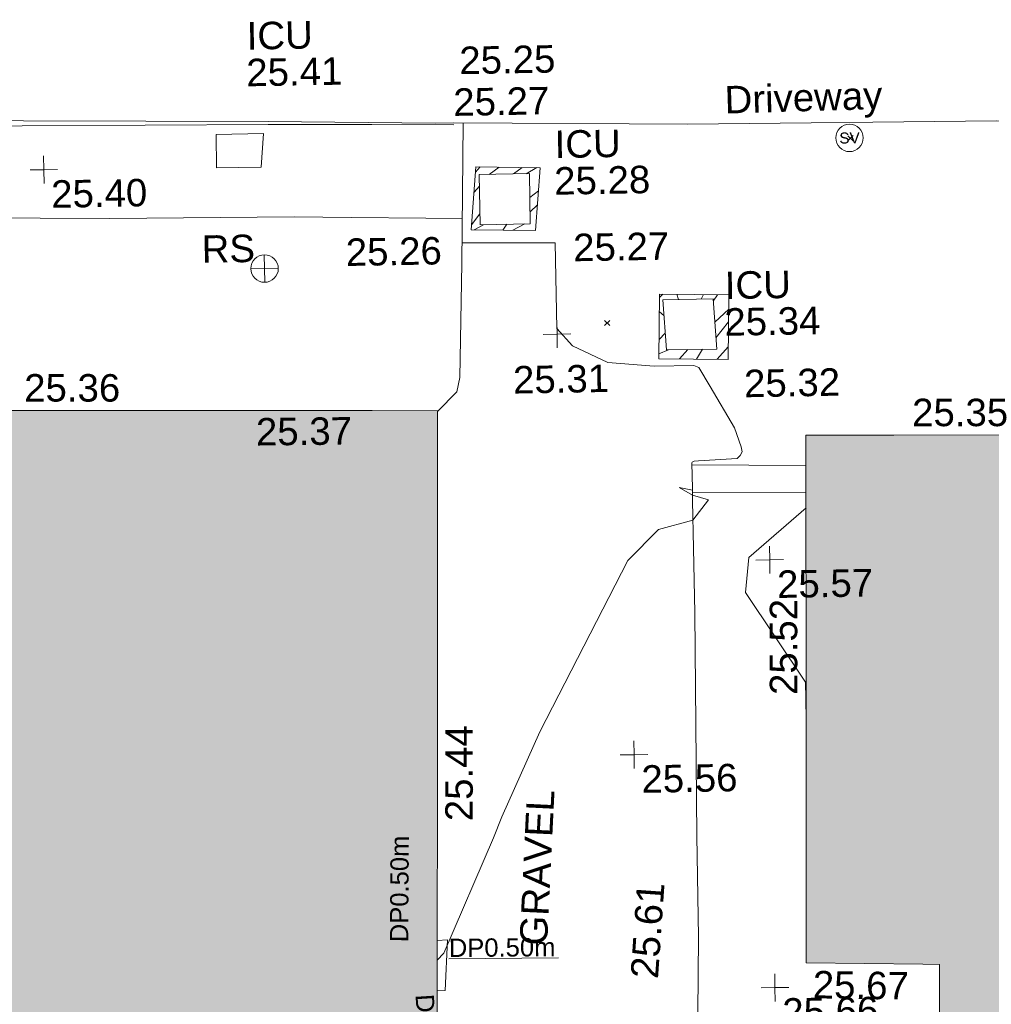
# Model space of a CAD drawing. Header units: millimetres. Extents: x -290717 to 520720, y -88450 to 287762.
# Tile 163 of 197: x -163253 to -149992, y 158575 to 172015. Entities that reach past the tile are written whole.
import ezdxf

# ---------------------------------------------------------------- set-up
doc = ezdxf.new("R2010")
doc.units = ezdxf.units.MM
for name, pattern in [('IMPORT-HIDDEN2 _3_', [4762.5, 3175, -1587.5]), ('IMPORT-UG_ELEC_STREET LIGHTING_QLB2 _2_', [2700, 1500, -300.0000000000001, 0, -250, 150, -300.0000000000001, 0, -200]), ('IMPORT-UG_WATER_QLB2 _2_', [2500, 1500, -300.0000000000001, 0, -50, 150, -300.0000000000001, 0, -200])]:
    doc.linetypes.add(name, pattern=pattern)
for name, color, linetype, lineweight in [('00_TOPO_DRIVE_WAY', 7, 'Continuous', 9), ('00_TOPO_SURFACE', 7, 'Continuous', 9), ('00_TOPO_SURVEY_TEXT', 7, 'Continuous', 9), ('A_RHA_Detail', 7, 'Continuous', 9), ('GEN-TEXT', 7, 'Continuous', 9)]:
    doc.layers.add(name, color=color, linetype=linetype, lineweight=lineweight)
for name, color, linetype, lineweight, true_color in [('00_TOPO_FOOTPATH', 7, 'Continuous', 9, 0xa50000), ('00_TOPO_FURN_SIGN', 7, 'Continuous', 9, 0x666666), ('00_TOPO_KERB_BOTTOM', 1, 'Continuous', 9, 0xff0000), ('00_TOPO_KERB_TOP', 7, 'Continuous', 9, 0xa500a5), ('00_TOPO_LEVEL_SPOT', 7, 'Continuous', 9, 0x666666), ('00_TOPO_SERV_IC', 5, 'Continuous', 9, 0x0000ff), ('00_TOPO_SERV_STOP_VALVE', 7, 'Continuous', 9, 0x666666), ('00_TOPO_STEPS', 7, 'Continuous', 9, 0x666666), ('00_UAV_BUILDING_OUTLINE', 5, 'Continuous', 9, 0x0000ff), ('01_DTM_CONTOUR_MNR', 7, 'Continuous', 9, 0xa5a552), ('12333-PUM-2D-U-0001-C01 - Rev2_REVIT IMPORT_dwg', 7, 'Continuous', 9, 0x767676), ('A_RHA_Line', 7, 'Continuous', 9, 0x00a600), ('PUM-CHAMBER EXTENTS', 6, 'IMPORT-HIDDEN2 _3_', 9, 0xff00ff), ('PUM-WATER-MH', 5, 'Continuous', 9, 0x0000ff), ('PUM-WATER-QLB2', 5, 'IMPORT-UG_WATER_QLB2 _2_', 9, 0x0000ff)]:
    doc.layers.add(name, color=color, linetype=linetype, lineweight=lineweight, true_color=true_color)
doc.styles.add('Arial_1', font='arial.ttf', dxfattribs={"height": 250})
doc.styles.add('Swis721 Lt BT', font='swissl.ttf', dxfattribs={"height": 399.9999999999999})
doc.styles.add('Swis721 Lt BT_2', font='swissl.ttf', dxfattribs={"height": 375})
pattern_1 = [(45, (-533641079.65, -725615854.3560001), (-265.1650429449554, 265.1650429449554), []), (45, (-533640902.873, -725615854.3560001), (-265.1650429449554, 265.1650429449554), [])]

# ---------------------------------------------------------------- blocks, each defined once
blk = doc.blocks.new('12333-PUM-2D-U-0001-C01 - Rev2_REVIT IMPORT_dwg_MSL_Sluice_Valve_SYM-2077186-Site Location Plan Existing')
at = {"layer": '00_TOPO_SERV_STOP_VALVE', "color": 254, "true_color": 0xcccccc}
blk.add_circle((0, 0), 500.0000000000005, dxfattribs=at)
at = {"layer": '00_TOPO_SERV_STOP_VALVE', "insert": (0, 198.9876086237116), "char_height": 399.9999999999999, "width": 785.1100955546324, "attachment_point": 2, "line_spacing_factor": 1.005061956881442, "style": 'Swis721 Lt BT'}
blk.add_mtext('SV', dxfattribs=at)
blk = doc.blocks.new('12333-PUM-2D-U-0001-C01 - Rev2_REVIT IMPORT_dwg_MSL_RoadSign_SYM-2077193-Site Location Plan Existing')
at = {"layer": '00_TOPO_FURN_SIGN', "color": 254, "true_color": 0xcccccc}
for p, q in [((-0.2287617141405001, -500.0000000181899), (-0.2287617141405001, 499.9999999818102)), ((-500.2287617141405, 0), (499.7712382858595, 0))]:
    blk.add_line(p, q, dxfattribs=at)
blk.add_circle((-0.2287617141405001, 0), 500.0000000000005, dxfattribs=at)
blk = doc.blocks.new('12333-PUM-2D-U-0001-C01 - Rev2_REVIT IMPORT_dwg_MM-2077200-Site Location Plan Existing')
at = {"layer": '00_TOPO_LEVEL_SPOT', "color": 254, "true_color": 0xcccccc, "flags": 128}
for points in [[(500.0000000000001, 0), (0, 0), (0, 500.0000000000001)], [(0, -500.0000000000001), (0, 0), (-500.0000000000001, 0)]]:
    blk.add_lwpolyline(points, dxfattribs=at)
blk = doc.blocks.new('12333-PUM-2D-U-0001-C01 - Rev2_REVIT IMPORT_dwg_MGS62954_T2_Galway_ITM_3d_Rev1-2077680-Site Location Plan Existing')
at = {"layer": '00_TOPO_DRIVE_WAY', "color": 254, "true_color": 0xcccccc, "flags": 128}
for points in [[(533747344.24162, 725724814.9490771), (533747609.6850337, 725725076.6999832), (533747654.5705009, 725725274.080088), (533747707.3378615, 725726828.2739664), (533747760.1353601, 725728745.8669437)], [(533747634.9638193, 725728748.7596011), (533750821.4659277, 725728675.1209817), (533755039.3341944, 725728649.0769134), (533760195.1452595, 725728528.2893878), (533766107.9389402, 725728420.0941715), (533772325.3917744, 725728327.5430996), (533775213.6032514, 725728177.2023904)]]:
    blk.add_lwpolyline(points, dxfattribs=at)
at = {"layer": '00_TOPO_FOOTPATH', "color": 254, "true_color": 0xcccccc, "flags": 128}
blk.add_lwpolyline([(533716509.2170857, 725726760.0904541), (533716520.0000001, 725726840.0000001), (533718410.0000001, 725727010), (533719548.8541701, 725727691.8659503), (533719760.9249094, 725727793.9087627), (533721255.2925904, 725727909.4001667), (533723661.0331931, 725727898.2680072), (533726387.9122619, 725727908.9516324), (533730090.0530677, 725727828.5264971), (533733093.9109142, 725727775.9759908), (533735987.417595, 725727715.5118432), (533738169.1319916, 725727629.4399927), (533742916.3907012, 725727526.6794776), (533745433.8252317, 725727502.7841978), (533746214.0887906, 725727481.2898372), (533747227.8362016, 725727453.363565), (533747724.1774735, 725727439.884792)], dxfattribs=at)
at = {"layer": '00_TOPO_KERB_BOTTOM', "color": 254, "true_color": 0xcccccc, "flags": 128}
blk.add_lwpolyline([(533718902.0406851, 725729306.6827767), (533719739.712406, 725729309.4440213), (533722067.1559501, 725729265.8544377), (533725314.999899, 725729198.2312101), (533730337.4750065, 725729095.1731806), (533735224.5689136, 725729011.6519537), (533738371.241127, 725728947.3415241), (533740373.1331082, 725728906.4276556), (533741760.146176, 725728878.410994), (533745101.1675755, 725728810.9247764), (533747376.8537813, 725728751.7965444), (533747634.9638193, 725728748.7596011)], dxfattribs=at)
at = {"layer": '00_TOPO_KERB_TOP', "color": 254, "true_color": 0xcccccc, "flags": 128}
blk.add_lwpolyline([(533718904.6055484, 725729229.2577907), (533719739.2613209, 725729232.0486037), (533722065.6258769, 725729188.479228), (533725313.4005707, 725729120.8574426), (533727011.8036676, 725729086.0072794), (533728450.0917016, 725729056.4945139), (533730336.0199593, 725729017.7964523), (533735223.1170288, 725728934.2751714), (533738396.8812265, 725728869.4110466), (533740371.5609828, 725728829.0533308), (533741742.3409033, 725728812.5585402), (533745100.693315, 725728772.1470056), (533746516.3833102, 725728744.2552675), (533747631.7722932, 725728720.7200453)], dxfattribs=at)
at = {"layer": '00_TOPO_SERV_IC', "color": 254, "true_color": 0xcccccc}
for p, q in [((533744385.9000002, 725728647.6), (533745033.6, 725728647.6)), ((533744385.9000002, 725728647.6), (533744385.9000001, 725728190.4000002)), ((533745033.6, 725728647.6), (533744995.5000001, 725728190.4)), ((533744385.9000001, 725728190.4000002), (533744995.5000001, 725728190.4)), ((533747967.3000001, 725728038.0000001), (533748653.1000001, 725728038.0000001)), ((533747967.3000001, 725728038.0000001), (533747967.3000001, 725727352.2000002)), ((533748653.1000001, 725728038.0000001), (533748653.1000001, 725727352.2000002)), ((533747967.3000001, 725727352.2000002), (533748653.1000001, 725727352.2000002)), ((533750443.8000001, 725726285.4000002), (533751129.6000001, 725726285.4000002)), ((533750443.8000001, 725726285.4000002), (533750481.9, 725725599.6)), ((533751129.6000001, 725726285.4000002), (533751167.7, 725725599.6)), ((533750481.9, 725725599.6), (533751167.7, 725725599.6))]:
    blk.add_line(p, q, dxfattribs=at)
at = {"layer": '00_TOPO_STEPS', "color": 254, "true_color": 0xcccccc}
for p, q in [((533752357.8886565, 725723989.3383322), (533750802.4602993, 725724026.6247026)), ((533750802.1732611, 725723644.7908419), (533752351.5986, 725723620.7849017))]:
    blk.add_line(p, q, dxfattribs=at)
at = {"layer": '00_TOPO_SURFACE', "color": 254, "true_color": 0xcccccc, "flags": 128}
for points in [[(533747715.0984069, 725727110.1351786), (533748990.0000001, 725727090.0000001), (533748990.0000001, 725725920.0000001), (533749200.0000001, 725725680.0000001), (533749680.0000002, 725725440.0000002), (533750310.0000002, 725725380), (533750850, 725725380), (533750920.0000001, 725725350), (533751070.0000001, 725725090.0000001), (533751390.0000001, 725724520.0000001), (533751480, 725724260), (533751490, 725724190.0000001), (533751463.111809, 725724142.3065677), (533751420.0000001, 725724100.0000001), (533750890.0000001, 725724080.0000001), (533750830.84341, 725724074.4389861), (533750804.1173021, 725724063.8904018), (533750802.4782158, 725724050.4585509)], [(533750802.4782158, 725724050.4585509), (533750802.2170864, 725723703.0898924), (533750802.0906397, 725723534.8836317), (533750803.7752504, 725722887.8231307), (533750806.076113, 725722004.0596718), (533750782.0677864, 725718961.3827457), (533750779.3780541, 725717580.5127354), (533750670.0000001, 725713390.0000001)]]:
    blk.add_lwpolyline(points, dxfattribs=at)
at = {"layer": '01_DTM_CONTOUR_MNR', "color": 254, "true_color": 0xcccccc, "flags": 128}
for points in [[(533747207.2672281, 725717327.300269), (533747300.571324, 725717421.0285763), (533748002.9858109, 725718984.1964405), (533748121.4165816, 725719267.9150287), (533748663.1201505, 725720418.405041), (533749903.0254509, 725722734.4664217), (533750328.5932427, 725723151.5898769), (533750800.0000001, 725723270), (533751021.4285715, 725723542.8571429), (533750800.0000001, 725723612.5), (533750622.7777779, 725723720.0000001), (533750802.1993557, 725723679.503594)], [(533752347.9893637, 725723409.308825), (533751557.7939633, 725722746.3658501), (533751500.0856867, 725722272.4022449), (533752300.0000001, 725721030), (533752301.2552302, 725720806.5062761), (533752298.5506071, 725720512.54257)]]:
    blk.add_lwpolyline(points, dxfattribs=at)
at = {"xscale": 0.375, "yscale": 0.375, "zscale": 0.375}
for name, p in [('12333-PUM-2D-U-0001-C01 - Rev2_REVIT IMPORT_dwg_MSL_Sluice_Valve_SYM-2077186-Site Location Plan Existing', (533753030.0000001, 725728450.0000002)), ('12333-PUM-2D-U-0001-C01 - Rev2_REVIT IMPORT_dwg_MM-2077200-Site Location Plan Existing', (533742027.0501565, 725728207.4617248)), ('12333-PUM-2D-U-0001-C01 - Rev2_REVIT IMPORT_dwg_MSL_RoadSign_SYM-2077193-Site Location Plan Existing', (533745016.1691286, 725726805.7847869)), ('12333-PUM-2D-U-0001-C01 - Rev2_REVIT IMPORT_dwg_MM-2077200-Site Location Plan Existing', (533748991.9172841, 725725841.523872)), ('12333-PUM-2D-U-0001-C01 - Rev2_REVIT IMPORT_dwg_MM-2077200-Site Location Plan Existing', (533751840, 725722710.0000001)), ('12333-PUM-2D-U-0001-C01 - Rev2_REVIT IMPORT_dwg_MM-2077200-Site Location Plan Existing', (533749942.4407968, 725720083.068633)), ('12333-PUM-2D-U-0001-C01 - Rev2_REVIT IMPORT_dwg_MM-2077200-Site Location Plan Existing', (533751810.0000002, 725716870))]:
    blk.add_blockref(name, p, dxfattribs=at)
at = {"layer": '00_TOPO_DRIVE_WAY', "color": 251, "true_color": 0x666666, "insert": (533751331.7081021, 725729186.3837242), "char_height": 375, "width": 2436.183848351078, "attachment_point": 1, "rotation": 0.709067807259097, "line_spacing_factor": 1.005061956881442, "style": 'Swis721 Lt BT_2'}
blk.add_mtext('Driveway', dxfattribs=at)
at = {"layer": '00_TOPO_DRIVE_WAY', "color": 251, "true_color": 0x666666, "insert": (533746128.6190067, 725727196.2861468), "char_height": 375, "width": 1495.902363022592, "attachment_point": 1, "line_spacing_factor": 1.005061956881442, "style": 'Swis721 Lt BT_2'}
blk.add_mtext('25.26', dxfattribs=at)
at = {"layer": '00_TOPO_FURN_SIGN', "insert": (533744162.3925484, 725727273.2855242), "char_height": 375, "width": 783.5679044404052, "attachment_point": 1, "line_spacing_factor": 1.005061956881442, "style": 'Swis721 Lt BT_2'}
blk.add_mtext('RS', dxfattribs=at)
at = {"layer": '00_TOPO_KERB_BOTTOM', "color": 251, "true_color": 0x666666, "insert": (533747723.8630641, 725729787.2803302), "char_height": 375, "width": 1495.902363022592, "attachment_point": 1, "line_spacing_factor": 1.005061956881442, "style": 'Swis721 Lt BT_2'}
blk.add_mtext('25.25', dxfattribs=at)
at = {"layer": '00_TOPO_KERB_TOP', "color": 251, "true_color": 0x666666, "insert": (533747631.8, 725729219.0925015), "char_height": 375, "width": 1495.902363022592, "attachment_point": 1, "line_spacing_factor": 1.005061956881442, "style": 'Swis721 Lt BT_2'}
blk.add_mtext('25.27', dxfattribs=at)
at = {"layer": '00_TOPO_LEVEL_SPOT', "char_height": 375, "width": 1495.902363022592, "attachment_point": 1, "line_spacing_factor": 1.005061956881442, "style": 'Swis721 Lt BT_2'}
for s, insert in [('25.40', (533742122.1808528, 725728060.1102244)), ('25.31', (533748380.6317476, 725725415.229909)), ('25.57', (533751935.0808527, 725722562.6102246)), ('25.56', (533750037.4808529, 725719935.7102244)), ('25.66', (533751905.0808529, 725716722.6102245))]:
    blk.add_mtext(s, dxfattribs=dict(at, insert=insert))
at = {"layer": '00_TOPO_SERV_IC', "color": 251, "true_color": 0x666666, "char_height": 375, "attachment_point": 1, "line_spacing_factor": 1.005061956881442, "style": 'Swis721 Lt BT_2'}
for s, insert, width in [('ICU', (533744827.7294654, 725730172.7807962), 1021.012723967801), ('25.41', (533744813.8186405, 725729672.3223685), 1495.902363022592), ('ICU', (533749003.7141504, 725728619.8182932), 1021.012723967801), ('25.28', (533748989.8033255, 725728119.3598658), 1495.902363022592), ('ICU', (533751292.6111333, 725726654.2746865), 1021.012723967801), ('25.34', (533751278.7003084, 725726153.816259), 1495.902363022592)]:
    blk.add_mtext(s, dxfattribs=dict(at, insert=insert, width=width))
at = {"layer": '00_TOPO_SURFACE', "color": 251, "true_color": 0x666666, "char_height": 375, "width": 1495.902363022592, "attachment_point": 1, "line_spacing_factor": 1.005061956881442, "style": 'Swis721 Lt BT_2'}
for s, insert in [('25.27', (533749232.8744158, 725727206.5922521)), ('25.32', (533751532.3219552, 725725309.7448794))]:
    blk.add_mtext(s, dxfattribs=dict(at, insert=insert))
at = {"layer": '00_TOPO_SURFACE', "color": 251, "true_color": 0x666666, "insert": (533749841.6999506, 725717045.0194589), "char_height": 375, "width": 1495.902363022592, "attachment_point": 1, "rotation": 85.06283377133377, "line_spacing_factor": 1.005061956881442, "style": 'Swis721 Lt BT_2'}
blk.add_mtext('25.61', dxfattribs=at)
at = {"layer": '00_TOPO_SURVEY_TEXT', "color": 251, "true_color": 0x666666, "insert": (533748334.6514931, 725717517.1583356), "char_height": 375, "width": 2322.210334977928, "attachment_point": 1, "rotation": 86.2212608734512, "line_spacing_factor": 1.005061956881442, "style": 'Swis721 Lt BT_2'}
blk.add_mtext('GRAVEL', dxfattribs=at)
at = {"layer": '00_UAV_BUILDING_OUTLINE', "color": 251, "true_color": 0x666666, "char_height": 375, "width": 1495.902363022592, "attachment_point": 1, "line_spacing_factor": 1.005061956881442, "style": 'Swis721 Lt BT_2'}
for s, insert, rotation in [('25.36', (533741711.0057616, 725725423.2085415), 358.95198352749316), ('25.35', (533753821.735398, 725724875.2645515), 359.02223484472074), ('25.37', (533744861.1530972, 725724767.4870546), 359.62578465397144), ('25.52', (533751809.2865213, 725720866.3062435), 89.02223484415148), ('25.44', (533747350.813964, 725719220.5475227), 88.951983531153), ('25.67', (533752333.3221457, 725717090.550185), 358.2202595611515)]:
    blk.add_mtext(s, dxfattribs=dict(at, insert=insert, rotation=rotation))
blk = doc.blocks.new('12333-PUM-2D-U-0001-C01 - Rev2_REVIT IMPORT_dwg-1620468-Site Location Plan Existing')
at = {"layer": 'PUM-CHAMBER EXTENTS', "true_color": 0xffaaff}
h = blk.add_hatch(dxfattribs=at)
h.set_pattern_fill('FP_3', color=211, style=0, pattern_type=2)
h.set_pattern_definition(pattern_1)
h.paths.add_polyline_path([(107644.3501529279, 111405.6438214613), (107723.3501528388, 112262.6438213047), (106845.3501529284, 112289.6438213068), (106766.3501529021, 111432.6438213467), (107571.8796961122, 111407.8724118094)])
h.paths.add_polyline_path([(106887.6501528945, 111497.8438213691), (106887.6501529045, 112183.6438213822), (107573.4501529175, 112183.6438213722), (107573.4501529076, 111497.8438213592), (107561.4794693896, 111497.8438213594)])
h = blk.add_hatch(dxfattribs=at)
h.set_pattern_fill('FP_3', color=211, style=0, pattern_type=2)
h.set_pattern_definition(pattern_1)
h.paths.add_polyline_path([(110240.3501528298, 109601.6438213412), (110266.3501529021, 110482.6438213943), (109321.3501528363, 110508.6438213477), (109295.3501526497, 109627.6438212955), (110085.6179149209, 109605.9010045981)])
h.paths.add_polyline_path([(109402.2501528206, 109745.2438213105), (109364.1501528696, 110431.0438213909), (110049.9501528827, 110431.043821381), (110088.0501528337, 109745.2438213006), (110037.9794693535, 109745.2438213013)])
at = {"layer": 'GEN-TEXT', "color": 253, "true_color": 0xaaaaaa}
for p, q in [((111928.8778995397, 112555.643821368), (111999.5885776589, 112626.3544994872)), ((111999.5885776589, 112555.643821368), (111928.8778995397, 112626.3544994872)), ((108563.9948138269, 110091.2884823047), (108634.7054919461, 110161.9991604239)), ((108634.7054919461, 110091.2884823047), (108563.9948138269, 110161.9991604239))]:
    blk.add_line(p, q, dxfattribs=at)
at = {"layer": 'PUM-CHAMBER EXTENTS', "color": 211, "linetype": 'Continuous', "true_color": 0xffaaff, "flags": 128}
for points in [[(106766.3501529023, 111432.6438213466), (106845.3501529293, 112289.6438213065), (107723.350152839, 112262.6438213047), (107644.3501529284, 111405.6438214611)], [(109321.3501528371, 110508.6438213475), (110266.3501529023, 110482.6438213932), (110240.3501528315, 109601.643821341), (109295.3501526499, 109627.6438212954)]]:
    blk.add_lwpolyline(points, close=True, dxfattribs=at)
at = {"layer": 'PUM-WATER-MH', "color": 161, "true_color": 0xaaaaff}
blk.add_line((106132.4982195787, 101739.7531292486), (106273.3501528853, 101744.6438213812), dxfattribs=at)
at = {"layer": 'PUM-WATER-MH', "color": 161, "true_color": 0xaaaaff, "flags": 128}
blk.add_lwpolyline([(106273.3501528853, 101744.6438213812), (106230.3501529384, 101055.6438213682), (106119.9134013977, 101051.8092119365)], dxfattribs=at)
at = {"layer": 'PUM-WATER-QLB2', "color": 161, "true_color": 0xaaaaff, "flags": 128}
blk.add_lwpolyline([(107785.3501528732, 101472.643821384), (106230.3501529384, 101487.6438212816), (106127.3449390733, 101458.05116318)], dxfattribs=at)
blk.add_blockref('12333-PUM-2D-U-0001-C01 - Rev2_REVIT IMPORT_dwg_MGS62954_T2_Galway_ITM_3d_Rev1-2077680-Site Location Plan Existing', (-533641079.6498471, -725615854.3561786))
at = {"layer": 'PUM-WATER-QLB2', "char_height": 250, "width": 1738.507782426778, "attachment_point": 2, "line_spacing_factor": 0.9417779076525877, "style": 'Arial_1'}
for insert, rotation in [((105503.3811170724, 102455.6823226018), 88.61473903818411), ((107017.6970745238, 101754.3008832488), 359.4473247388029), ((106105.2774663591, 100288.6836393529), 272.5448043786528)]:
    blk.add_mtext('DP0.50m', dxfattribs=dict(at, insert=insert, rotation=rotation))

msp = doc.modelspace()

# ---------------------------------------------------------------- hatches: boundary and pattern name
at = {"layer": 'A_RHA_Detail', "true_color": 0xc0c0c0}
h = msp.add_hatch(color=9, dxfattribs=at)
h.paths.add_polyline_path([(-80880.60083898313, -68502.79057078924), (-80400.86592458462, -68483.4150911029), (-80400.86592458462, -62984.64684182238), (-24474.85765180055, -63009.32043784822), (-24456.14471274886, -50840.30023854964), (-36622.55041054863, -50831.65104346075), (-36622.5504104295, -44228.57792609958), (-50959.05265825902, -44213.68205212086), (-50959.05265825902, -42573.78171509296), (-54563.93258049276, -42571.21897729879), (-54565.69773355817, -45054.17447471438), (-92408.82109324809, -45027.27149617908), (-92411.78875845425, -49201.74309219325), (-100061.9988811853, -49201.74309219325), (-100052.221444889, -64852.82557835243), (-86120.90825231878, -64852.82557835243), (-86092.16626519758, -62957.90041523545), (-84861.10047611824, -62957.90041520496), (-84854.79054275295, -68240.10973718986), (-80870.60226895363, -68240.10973718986)])
h.paths.add_polyline_path([(-137238.9269955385, -68461.93840922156), (-132719.7426408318, -68433.06336920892), (-132847.0731201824, -62850.0428228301), (-130454.6837966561, -62916.63108081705), (-130498.2830220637, -61355.8539363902), (-117581.136331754, -61423.42893434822), (-117492.3908565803, -49183.91309186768), (-125136.5200282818, -49178.47881939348), (-125133.5727033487, -45032.61887132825), (-163007.1824077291, -45005.69421944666), (-163007.1824077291, -44090.29634113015), (-163123.8521375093, -44090.21339942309), (-163122.6389897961, -42383.751842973), (-166563.8543420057, -42383.75184295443), (-166565.0349082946, -44044.3982420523), (-193158.4656786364, -44025.49275802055), (-193195.152889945, -62863.6565097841), (-137269.7106414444, -62916.63108078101), (-137254.3708868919, -65679.90523788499)])
h.paths.add_polyline_path([(120310.9497607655, -32334.2823016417), (120312.4652266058, -31610.73011961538), (133451.2244789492, -31638.24899384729), (133469.2230092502, -19717.98315777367), (121295.7536929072, -19692.48606427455), (121319.8434528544, -8190.941560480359), (112277.0825929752, -8172.001674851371), (112263.1769726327, -14811.12345451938), (78285.85310969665, -14739.95861435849), (78292.82277619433, -8167.077575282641), (76545.55099677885, -8163.40371230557), (69355.76844230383, -8152.931592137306), (69353.66597202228, -9156.746357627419), (68372.60878942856, -9154.691552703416), (68372.60878942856, -13705.52853212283), (69333.72334743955, -13707.54156767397), (69325.07112544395, -16249.53369225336), (66623.4489111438, -16249.53369225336), (66619.79243932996, -17995.29925522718), (65989.07757491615, -17995.29925522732), (65985.44262769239, -19730.78799479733), (57152.23993372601, -19712.28702423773), (57127.42535098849, -31559.89461998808), (70277.87165423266, -31587.43801817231), (70277.87165428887, -32271.74147154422), (78263.96947906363, -32285.12944888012), (78266.62669288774, -31019.79372153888), (112335.8856506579, -31091.15111856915), (112335.8856506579, -32317.57330550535), (119781.4233959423, -32333.17321910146)])
h.paths.add_polyline_path([(7503.71740934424, -1791.43926322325), (15482.43097389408, -674.0213230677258), (15484.0826184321, 148.1327206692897), (56188.28042539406, 205.5276654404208), (56155.8432600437, 14338.31663138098), (18016.62665932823, 14236.4814953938), (17967.9025208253, 34313.18372075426), (21727.10644861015, 34324.06926249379), (21708.9097307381, 40608.10218319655), (18009.66447156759, 40608.10218325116), (17995.54603703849, 45483.75063445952), (9770.084212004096, 45420.63294734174), (3966.216019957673, 45443.14492469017), (3984.771235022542, 14176.56786831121), (1023.062455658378, 14176.56786840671), (-276.5134647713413, 14190.52623465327), (-231.6790044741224, 5976.811441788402), (-226.4491536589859, 193.7444677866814), (1220.250839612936, 179.5999159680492), (7477.609307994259, 143.2867556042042), (7488.638446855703, -674.0213230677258)])
h.paths.add_polyline_path([(77755.59663317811, 53.47451145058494), (77729.51881611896, 1699.844979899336), (94464.47132486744, 1659.976083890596), (94606.37913471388, 17991.39023626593), (88810.41901146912, 18015.03260816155), (88799.89418497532, 14436.74271609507), (69413.88950349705, 14457.87738898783), (69377.35724448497, 99.62816357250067), (70760.85642036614, 92.0068082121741)])
h.paths.add_polyline_path([(61252.12079698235, 46453.95617369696), (105774.7348988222, 46472.68783510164), (105768.2642197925, 61852.61234310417), (92285.13876306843, 61852.61234310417), (92308.59670397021, 65784.30757142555), (96107.46680002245, 65767.6044524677), (96059.6808111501, 75209.20847378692), (101084.8427276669, 75071.88872768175), (104988.0046543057, 74765.36560410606), (108403.6894220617, 74363.84089439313), (112009.2703903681, 73787.25420864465), (115645.3524814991, 73049.69667210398), (116890.8108050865, 72761.69136255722), (120208.9929832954, 71893.18353872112), (120865.241739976, 71703.68487155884), (124135.6329505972, 70669.67317909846), (127435.6253142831, 69480.50055823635), (127820.4368655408, 69394.93141813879), (128274.3081769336, 69331.69585757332), (128731.879114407, 69306.66104520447), (129189.9401456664, 69320.00258265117), (129645.2782985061, 69371.62688830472), (130094.6997111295, 69461.17185607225), (130535.0520071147, 69588.00939078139), (130963.2464342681, 69751.2498188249), (131376.279516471, 69949.74812593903), (131771.254123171, 70182.11198906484), (132162.5575600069, 70460.54046602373), (132496.0921582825, 70741.69081117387), (132820.8713676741, 71064.98072578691), (133117.4593294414, 71414.31364276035), (133383.77568926, 71787.23923958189), (133616.5473239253, 72178.53728446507), (133817.1647262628, 72590.54524901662), (133982.6025969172, 73017.89547517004), (134111.7005086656, 73457.59040804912), (134203.5529320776, 73906.545904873), (134257.5155882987, 74361.61286220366), (134272.5462649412, 74819.59931534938), (134250.5259874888, 75277.29281749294), (134189.6227572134, 75731.48297750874), (134090.9274700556, 76178.98397761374), (133955.1324028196, 76616.65691996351), (133783.1900598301, 77041.4318434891), (133576.3064937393, 77450.3292564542), (133335.9328436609, 77840.48103831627), (133063.7551572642, 78209.15055536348), (132761.6825665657, 78553.75185442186), (132431.8338935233, 78871.86780505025), (132076.5227904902, 79161.26705200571), (131698.2415079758, 79419.91966864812), (131299.6434187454, 79646.01139199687), (131093.5942456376, 79746.34209763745), (132146.0467355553, 83110.22226149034), (122787.763295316, 86282.54285521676), (121604.3555410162, 82800.35918872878), (117095.9864226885, 83870.84033788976), (116841.9598400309, 83526.35449576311), (116120.5435466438, 91221.9361197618), (110237.7341284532, 91274.27491024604), (110194.3680786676, 90435.39030217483), (104988.0046543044, 90486.49901569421), (104973.2761846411, 94309.82427956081), (103746.1314668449, 94309.82427962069), (103839.9937121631, 122852.1474272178), (96365.09202303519, 122931.9599471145), (96350.3400238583, 123952.416858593), (104555.5505249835, 123902.1925258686), (104607.3234457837, 120248.5396157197), (125502.5015002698, 120134.193340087), (125662.0200253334, 137657.3796883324), (114479.5865733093, 137699.2256881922), (114382.3062641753, 129149.9458158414), (104644.1590035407, 129187.997507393), (104577.9931702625, 126217.3903165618), (101184.4926405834, 126159.1566967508), (101264.6166812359, 135959.2655565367), (89967.23177303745, 135988.8856164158), (89927.63362986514, 125823.6463181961), (93630.53562299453, 125840.7948842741), (93580.6568888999, 122931.9599471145), (88697.38835373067, 122904.7310127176), (88679.38989541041, 95739.0914377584), (86378.25848993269, 95739.0914377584), (86378.18187189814, 96178.10083375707), (83279.5074328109, 96200.92083330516), (83273.62493422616, 95735.74732136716), (70169.67509616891, 95733.22421950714), (70166.2684274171, 96272.07409350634), (66674.99731291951, 96257.14073659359), (66654.74538556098, 95755.71092140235), (65784.77231076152, 95755.71092140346), (65887.65094981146, 117470.6305650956), (53473.34271625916, 117487.9046429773), (53434.44066306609, 98570.4634906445), (40649.41626913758, 98570.46349066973), (40610.16711556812, 94406.01479082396), (38853.82372865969, 94410.36303444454), (38848.65589191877, 89463.65332732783), (40612.46601909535, 89518.45976927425), (40665.38257359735, 86257.73741131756), (38372.19584673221, 86305.7230928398), (38369.79373532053, 76901.0507917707), (50937.95125076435, 76944.40198877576), (50922.88567283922, 74598.78180893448), (56484.90611318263, 74588.85093774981), (56484.9061131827, 75194.85181998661), (92465.40372273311, 75233.02581663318), (92645.92783659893, 71766.64845097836), (89810.5550181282, 69362.83965827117), (85313.16173971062, 69360.94750424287), (85313.16173971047, 66907.40508090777), (75210.14498260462, 66903.15451592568), (75210.14498260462, 63815.70944554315), (70819.40014306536, 63815.70999204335), (70819.21601502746, 64253.35708063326), (69456.8341568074, 64253.35708063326), (69455.71957374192, 66901.99623168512), (61303.3285675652, 66898.56680686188), (61304.56054652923, 63970.32021231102), (70500.41048205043, 63970.32021223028), (70500.40885431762, 61852.59006210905), (61245.64388480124, 61848.69637492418), (61252.12079698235, 46455.07044720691)])
h.paths.add_polyline_path([(-17153.16561239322, 48569.32684293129), (-17153.16561227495, 60770.38083690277), (-29362.88357762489, 60774.7042869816), (-29362.88357762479, 67399.20394583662), (-43507.25361058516, 67405.01911302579), (-43488.53133082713, 69093.07334179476), (-45766.41866234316, 69109.32868391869), (-45794.34620035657, 67405.01911302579), (-47272.11273197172, 67404.21245453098), (-47272.44887636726, 66454.91798912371), (-86004.56386335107, 66468.6329952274), (-86006.66970790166, 60521.58362724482), (-92662.8772251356, 60521.58362724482), (-92666.53762789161, 50184.35611936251), (-79752.016597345, 50179.78302554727), (-79752.016597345, 48591.49323813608), (-17157.71631240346, 48569.32845421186)])
h.paths.add_polyline_path([(-201056.4185879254, 48628.75479108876), (-138377.9751621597, 48634.64535782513), (-138377.9751621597, 50133.28202330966), (-125467.710581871, 50134.49533928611), (-125468.6909603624, 60566.19036866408), (-132186.8595615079, 60565.86652591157), (-132187.4203588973, 66533.01978768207), (-170643.3098734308, 66805.61809689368), (-170643.3098732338, 67738.78475851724), (-200340.0100486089, 67488.93693767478), (-200348.7175167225, 60827.7802510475), (-201057.5650552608, 60827.71357562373), (-201056.6510294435, 51102.0431337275)])
h.paths.add_polyline_path([(-240051.5126725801, 54769.1949116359), (-239444.4902595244, 54811.10754483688), (-239186.5396225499, 54841.92927608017), (-238764.8191578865, 54940.98166103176), (-238382.4735933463, 55122.46891391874), (-237990.3402229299, 55354.87497237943), (-237269.2031026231, 55936.21514997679), (-237030.2712443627, 56228.66101920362), (-236793.0039600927, 56569.31473977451), (-236554.5880579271, 57004.26389721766), (-236432.7219585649, 57267.46508911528), (-236300.0815274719, 57753.26239002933), (-236250.7285154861, 58017.17885687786), (-236235.6490610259, 58516.21786795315), (-236233.2538430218, 58987.85640057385), (-236213.702979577, 59823.48083772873), (-236363.8287856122, 59820.8603820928), (-236634.0279869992, 60698.06075831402), (-236391.9547756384, 61432.1972634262), (-236225.4740089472, 61435.10319604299), (-236201.6036570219, 62637.68779599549), (-232563.5271750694, 62639.28734435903), (-232563.5271750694, 63049.03842407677), (-232732.1945866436, 63049.15302221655), (-232860.1521278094, 63457.9589027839), (-232731.6068089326, 63914.24862701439), (-232560.8209657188, 63914.24862701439), (-232521.9864006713, 70597.99604498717), (-240628.6947850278, 70598.85496274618), (-240629.7923196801, 72350.98321581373), (-246412.6011213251, 72347.36085937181), (-246412.6011213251, 70616.45923939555), (-254449.5805725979, 70618.60952619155), (-254454.637144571, 70754.06491724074), (-254469.7140363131, 73191.6627625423), (-263883.2532625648, 73267.83063692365), (-263902.4181505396, 68260.74348557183), (-263714.8217520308, 68259.82096576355), (-263552.9672900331, 67819.6543439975), (-263719.0883117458, 67392.20684197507), (-263913.629869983, 67392.20684288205), (-263956.7001914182, 58633.76423459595), (-260181.1963171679, 58611.22607638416), (-260192.3146984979, 56354.25111578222), (-257184.684388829, 56339.46086010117), (-257213.4419958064, 57092.93866025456), (-257338.5163846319, 57093.27331227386), (-257471.0109295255, 57531.7457231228), (-257338.5163845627, 58062.22513700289), (-257203.4956297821, 58064.06881293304), (-257173.5751889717, 58598.54056827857), (-256478.2273617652, 58575.27357918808), (-256478.2273617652, 58788.51859477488), (-256013.0091299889, 58911.92701537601), (-255397.0786589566, 58780.99767608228), (-255397.0786664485, 58595.98242230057), (-243809.8853614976, 58585.92793205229), (-243805.3570672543, 58352.04527760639), (-243740.9394682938, 57884.52572396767), (-243619.083060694, 57421.84877501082), (-243424.3877541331, 56943.65915328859), (-243247.1437899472, 56608.24157716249), (-243003.0710577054, 56249.99021479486), (-242732.2093200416, 55932.75703086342), (-242371.7230179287, 55603.12658814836), (-242141.2551255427, 55424.88676771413), (-241804.9643038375, 55216.88439829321), (-241529.464082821, 55077.02869058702), (-241100.6275144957, 54917.18295005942), (-240836.2134980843, 54840.82833179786), (-240453.4486196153, 54788.6078413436), (-240203.3756532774, 54776.52967577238)])
h.paths.add_polyline_path([(40276.69022620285, 59895.3641775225), (40328.62676026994, 69196.9439153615), (36588.99968782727, 69217.82459101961), (36619.46637569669, 74674.25962431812), (32264.36460075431, 74687.02318924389), (32233.48293864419, 69156.26826309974), (11916.69390488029, 69269.70959690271), (11966.66200108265, 78218.75165977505), (29087.50901742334, 78123.15526811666), (29143.44567202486, 88141.13700481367), (15719.34879623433, 88216.09212957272), (15732.60379610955, 90589.99788900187), (4594.294101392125, 90652.19003492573), (4525.129359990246, 78265.12250452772), (10096.76365550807, 78234.01258734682), (10077.43887221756, 74773.03821913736), (4547.641142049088, 74803.91453678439), (4465.579974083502, 60107.16002351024), (19125.89094757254, 60025.30234268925), (19139.86249371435, 62527.53804648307), (31738.59196305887, 62457.19146407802), (31724.55430855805, 59943.11609818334), (38369.79364222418, 59906.01157297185)])
h.paths.add_polyline_path([(-246083.0241259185, 72334.29150213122), (-246083.0594797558, 72334.30275087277), (-246208.2905500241, 72334.29150213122)])
h.paths.add_polyline_path([(-114575.3004830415, 112178.0758696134), (-114575.3246436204, 112178.0758696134), (-114707.2752166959, 115801.5811617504)])
h.paths.add_polyline_path([(-154699.9178766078, 101760.4080976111), (-114382.0503338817, 101776.0542915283), (-114382.0503338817, 106926.936016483), (-113755.641395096, 106927.1791078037), (-113757.5507412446, 111847.2721532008), (-114431.6837526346, 111847.2721532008), (-114431.8098651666, 112178.075869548), (-114575.3004830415, 112178.0758696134), (-114578.9984943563, 121707.2390834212), (-123056.9849702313, 121707.2390834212), (-123068.8201032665, 156452.7036899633), (-119381.2340625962, 156454.1347343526), (-119381.2340625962, 160165.8603541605), (-115501.031452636, 160167.3661472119), (-115503.3750945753, 166206.5793118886), (-132411.7987151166, 166599.6604729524), (-132411.8243306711, 166665.6603411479), (-135275.0124468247, 166664.5489553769), (-135275.0124468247, 166628.1883102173), (-135911.3205077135, 166628.1944503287), (-135911.3479256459, 166352.1604668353), (-152521.1633846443, 166345.7145607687), (-152518.3680955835, 159142.6836790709), (-150699.3133726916, 159117.9265656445), (-150755.6690356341, 122560.6912032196), (-151059.2005266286, 122560.6912032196), (-151061.0981347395, 121302.4374931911), (-154138.3148337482, 121372.6012653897), (-154138.3148337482, 121865.183451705), (-154704.3888425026, 121867.2611370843), (-154688.5451973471, 119352.3937021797), (-154745.5933227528, 119352.3715636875), (-154745.5763474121, 118722.1532660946), (-160794.1544526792, 118748.744283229), (-160794.1544527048, 119410.5425977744), (-163852.1622693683, 119422.408321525), (-163855.0715294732, 118762.2003111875), (-167568.6765459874, 118778.5256058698), (-166634.6619849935, 124395.1277019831), (-166843.6206842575, 124471.2090400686), (-167568.6765459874, 124707.6250904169), (-168028.2173235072, 124841.3808643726), (-168630.5006276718, 124991.3056740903), (-169238.2056070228, 125117.4693074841), (-169850.3952285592, 125219.6772877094), (-170466.1255403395, 125297.7720169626), (-171089.1102599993, 125351.8553033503), (-171704.4065937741, 125381.1774254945), (-172325.0479971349, 125386.3595015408), (-172782.2248668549, 125374.5832363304), (-173401.7764236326, 125337.4554476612), (-174019.3926983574, 125276.0328036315), (-174634.1213722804, 125190.4100127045), (-175245.0145766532, 125080.7190996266), (-176047.1958093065, 124895.7675261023), (-176665.4852587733, 124724.7228134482), (-177045.3001228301, 124609.1129151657), (-177631.5127793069, 124405.2077276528), (-176665.4852586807, 118818.5158793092), (-177558.9402083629, 118822.4435769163), (-177662.2853368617, 125263.4341236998), (-176365.3912352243, 126542.9270807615), (-159462.2970490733, 126319.9103917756), (-157057.7396790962, 128609.0850976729), (-157060.6673204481, 136153.1661957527), (-158638.8016610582, 137740.2441626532), (-159352.3735831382, 137740.2441626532), (-161634.4140635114, 140201.1078539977), (-168727.9404946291, 140256.8191147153), (-171035.0401162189, 137942.884730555), (-174184.1459014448, 137942.884730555), (-176460.1168228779, 140292.2858551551), (-177341.68569345, 140292.285855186), (-177341.7114445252, 140358.4281613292), (-183428.5803825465, 140356.0660244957), (-185921.6385984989, 137917.4639097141), (-185921.6385985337, 131757.309115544), (-186906.8767412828, 131756.9267734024), (-187725.3914540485, 130809.9989183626), (-187724.0588902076, 127376.1828149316), (-186481.0281350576, 126304.557648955), (-186479.4846755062, 122327.2959175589), (-185176.2828158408, 121059.4673825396), (-180304.1129154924, 121059.4673825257), (-180304.1136492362, 118802.0484409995), (-193555.3706955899, 118802.0484409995), (-193555.3686998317, 133117.8341649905), (-192593.6442938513, 133118.2073819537), (-192593.6442938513, 134200.8158367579), (-192224.6284783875, 134200.9592041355), (-192225.5653014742, 136615.0101267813), (-192595.0012461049, 136615.0101267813), (-192595.4357332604, 137734.4745166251), (-193589.2709668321, 137734.4746851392), (-193589.2685988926, 147474.5705834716), (-193163.2062206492, 147492.8644728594), (-192606.8095195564, 147551.4951472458), (-192359.9383250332, 147589.5931622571), (-192199.8207947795, 147616.5827293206), (-191882.7548926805, 147682.9245600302), (-191568.5380071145, 147761.6632019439), (-191020.2573150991, 147932.4221712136), (-190950.5841382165, 147955.8263236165), (-190647.7999969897, 148070.951423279), (-190349.769078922, 148197.8750093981), (-190056.9509284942, 148336.4013817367), (-189769.7970512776, 148486.316942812), (-189375.4954991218, 148717.2624196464), (-189132.9060261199, 148873.2749095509), (-188867.5421091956, 149059.0543930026), (-188609.6764469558, 149255.1087866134), (-188354.9814056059, 149465.3525772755), (-188079.6339208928, 149713.8792482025), (-187884.9836199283, 149901.8220103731), (-187538.2510284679, 150274.4802367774), (-187446.2998447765, 150378.396083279), (-187241.3270201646, 150629.2310214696), (-187046.3599558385, 150887.9197697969), (-186861.699277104, 151154.0634500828), (-186546.1373636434, 151669.8298752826), (-186524.4196769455, 151707.063245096), (-163675.289831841, 151669.8298752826), (-163687.5843044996, 148134.0767945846), (-157303.6541541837, 148136.4921063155), (-157303.6541541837, 155759.9150161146), (-157557.4317586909, 155765.0384228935), (-157555.9168973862, 166678.0466575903), (-187009.2021991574, 166699.7464767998), (-187013.0952111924, 162054.4009359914), (-188707.1775469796, 162044.5925187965), (-188705.9961893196, 155021.5333641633), (-188737.9999316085, 154650.5326603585), (-188799.0133970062, 154283.1866125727), (-188857.2045401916, 154035.4341107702), (-188966.1106131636, 153679.3368924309), (-189102.6200311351, 153332.8820747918), (-189265.8911677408, 152998.2056672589), (-189454.9174010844, 152677.3710606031), (-189645.2484685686, 152421.322012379), (-189916.9563410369, 152104.2450531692), (-190212.7041973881, 151809.4634871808), (-190530.6686598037, 151538.7947475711), (-190868.889367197, 151293.9075915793), (-191225.2810786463, 151076.3118324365), (-191597.6465194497, 150887.3490190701), (-192092.8415776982, 150682.5621956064), (-192485.2937347, 150569.6612301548), (-192903.8930807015, 150482.2408890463), (-193187.215491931, 150440.8868273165), (-193594.1866364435, 150407.1257787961), (-193594.5953882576, 151459.989522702), (-205369.2399268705, 151455.4201248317), (-205354.452352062, 113350.0822379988), (-207187.1580384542, 113349.3709450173), (-207184.3024929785, 105991.0636522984), (-205312.8709512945, 105991.0636522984), (-205311.2365670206, 101769.6553082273), (-175488.645120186, 101781.2285901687), (-175488.645120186, 110889.6985621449), (-154703.462766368, 110897.5679794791), (-154700.5193329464, 103310.2697088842)])
h.paths.add_polyline_path([(193735.9435692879, 113047.8274775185), (208865.0938716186, 114991.026643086), (208976.1154122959, 114126.6471161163), (216447.8967330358, 115086.3281915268), (216038.7305308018, 118271.970241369), (232648.5073383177, 120405.3421627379), (233425.9936153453, 114352.0734369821), (240632.2017567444, 115277.6440986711), (239854.8412683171, 121329.9334728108), (256406.8682407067, 123455.8879629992), (257091.7572256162, 118089.1198988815), (264572.287122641, 119040.8180953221), (261877.8350554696, 138524.7609215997), (259178.7147038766, 138221.6086023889), (259197.3483654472, 137439.0084132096), (254686.1480587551, 136897.0007613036), (255412.6810205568, 131314.8303174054), (240852.7447965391, 129522.4514055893), (239771.0426540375, 137918.8519126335), (240649.582243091, 138010.1984551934), (240062.3063116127, 142776.6750342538), (239165.7694641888, 142685.0143484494), (237630.9646614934, 151018.3171733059), (266172.8791088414, 154560.7889781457), (271297.187694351, 142612.4006970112), (276531.7397502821, 144861.0987145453), (274941.5029779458, 148527.903728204), (302074.530765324, 160134.9084326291), (300215.9323773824, 164320.1841173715), (301528.161327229, 164907.0997990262), (300405.1237791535, 167477.8916353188), (299016.6944531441, 166945.7181825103), (295626.7488506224, 174518.7544287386), (294333.0289184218, 177537.1551681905), (287288.847594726, 174518.7544287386), (289427.6893504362, 169661.0163464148), (272956.7816584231, 162557.1203578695), (271943.2187786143, 164897.4305293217), (267016.3118217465, 162764.0369715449), (268502.3094164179, 159357.043014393), (265200.4029571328, 157946.4096681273), (226856.4166955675, 153146.7821791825), (227510.3041274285, 148852.0205335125), (228280.9873164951, 141179.0007484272), (227302.3544112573, 141050.2812999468), (227895.3788231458, 136433.1758633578), (228748.5501749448, 136523.8855003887), (229602.307730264, 128023.7667641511), (217691.2359889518, 126493.8999679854), (217642.3600127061, 126874.4332670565), (215138.5007311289, 126552.8357430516), (215194.9980427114, 126112.9650749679), (215015.6132225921, 126089.9247571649), (214840.967257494, 127449.6644606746), (192258.7012018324, 124549.1816390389), (193486.3576426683, 114991.026643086)])
h.paths.add_polyline_path([(-78076.24179098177, 117605.518872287), (-78076.23951907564, 117610.0871212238), (-78070.31812256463, 129485.733079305), (-74723.15926546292, 129478.3852560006), (-74723.15926546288, 125435.7860625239), (-48015.64546089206, 125380.0246061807), (-47996.55031653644, 135872.5822179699), (-61198.159180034, 135901.5630078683), (-74714.72264147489, 135923.5088764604), (-74723.62876031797, 131865.2975510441), (-78070.31812256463, 131872.6421692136), (-78062.97909490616, 149549.768943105), (-58292.26570494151, 149541.5607197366), (-58292.26570494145, 148946.2407608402), (-37707.70924049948, 148937.6946534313), (-37707.70924049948, 159740.0690313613), (-44148.26955758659, 159742.7429641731), (-44148.26955758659, 162961.3319175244), (-49829.95437586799, 162961.3319175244), (-49830.92144141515, 160632.0129326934), (-78494.0902662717, 160643.9130440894), (-78494.0902662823, 161615.1537737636), (-78739.22585210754, 161615.2555472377), (-78691.79195364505, 168187.9195488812), (-90844.5764503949, 168126.8149080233), (-90962.52567696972, 152686.7636278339), (-89064.97866810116, 152685.97582136), (-89079.54115383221, 117610.0871212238), (-78374.80210165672, 117605.6428258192)])
h.paths.add_polyline_path([(69254.82576126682, 129235.9722870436), (69259.97086178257, 136167.7892474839), (86068.0992678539, 136131.0235193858), (86008.66431381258, 164703.3084147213), (58789.63167882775, 164723.5115811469), (58789.63167882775, 170119.2062865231), (54460.16324890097, 170122.4198087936), (54457.21717773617, 166153.2792453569), (47042.21516498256, 166158.7829869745), (47041.10931533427, 164668.9097040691), (39173.27935198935, 164674.7495545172), (39172.83712618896, 164078.9539098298), (17014.87910992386, 164095.400525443), (17002.38841206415, 147267.1142245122), (12659.63471563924, 147267.1142245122), (12653.6008753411, 139137.9291796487), (17031.41608901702, 139134.6797717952), (17024.58791744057, 129935.3194463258), (39191.34773726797, 129918.8662983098), (39191.34773726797, 129258.2867272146), (69014.0340609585, 129236.1510132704)])
h.paths.add_polyline_path([(39265.62356917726, 139467.8223435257), (33050.91021530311, 139484.1586867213), (33087.56357182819, 153427.9220784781), (39277.60130890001, 153411.6505991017), (39277.60130890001, 152830.3127277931), (43058.29603858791, 152820.3745823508), (43024.83899408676, 140092.5601633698), (39267.2657899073, 140092.5601633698)])
h.paths.add_polyline_path([(1979.548949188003, 189123.2414339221), (18699.10403225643, 189180.0465563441), (18678.46874727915, 195253.6675675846), (24349.02704558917, 195272.9334349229), (24334.96888369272, 199550.7690689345), (28829.78348971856, 199566.0403168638), (28798.35772162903, 208815.6446465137), (24334.94961552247, 208806.1514042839), (24333.90624838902, 209113.2475694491), (16811.59093053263, 209087.6902915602), (16806.58456496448, 208843.590909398), (6772.293057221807, 208809.4991440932), (6797.166076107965, 201488.5780549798), (-8471.058649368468, 201436.7038403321), (-8471.058649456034, 200429.0172029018), (-11856.09020773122, 200417.5164702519), (-11823.72827012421, 190892.3684139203), (-7614.729360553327, 190904.9356358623), (-7614.729360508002, 190170.8290169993), (-4608.619189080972, 190169.2993656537), (-4608.238782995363, 190916.8832264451), (1973.379031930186, 190939.2444093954), (1977.122761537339, 189837.3456606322)])
h.paths.add_polyline_path([(-20506.2213294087, 190640.028646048), (-20122.28942212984, 206347.1214480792), (-41550.34215554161, 207015.255795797), (-41462.26177905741, 210449.6195896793), (-31391.41053375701, 210152.0276719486), (-31078.64493158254, 223862.574366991), (-44305.08575746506, 224230.797228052), (-44490.79956595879, 211865.5542346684), (-47510.12209651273, 211942.9901386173), (-47722.57925074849, 203659.0205615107), (-47076.06680551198, 203635.3001466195), (-47175.4684425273, 199531.9403872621), (-46801.21126120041, 199520.4703265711), (-46873.68175963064, 195478.589946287), (-44600.40472249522, 195425.25597799), (-44685.88459510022, 192243.2795180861), (-38073.99929110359, 192135.6564361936), (-38104.39995468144, 191126.9722513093), (-21537.79264469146, 190668.5723413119)])
h.paths.add_polyline_path([(16801.02360974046, 195961.5001375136), (9656.615133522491, 196015.1086064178), (9643.83815057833, 199513.9922857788), (11631.77992465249, 199485.8321209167), (11631.79209405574, 203322.2460457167), (16806.58456511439, 203391.4855727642), (16801.04077099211, 195984.4293109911)])
h.paths.add_polyline_path([(122084.9263243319, 200536.2570557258), (122088.180516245, 206386.1947929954), (125211.1061637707, 206386.1947929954), (125211.1162733, 206645.8932838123), (126202.709897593, 206645.8932838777), (126203.0204768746, 207041.0477229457), (130401.4034740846, 206979.0758390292), (130444.269112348, 209883.2802976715), (126202.8383602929, 209945.883203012), (126203.0204768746, 214624.1281189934), (127364.7919503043, 214624.1281189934), (127365.2106673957, 225380.2058570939), (126159.8599207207, 225380.2527798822), (126207.4133336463, 241475.3410923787), (119482.541129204, 241495.8747302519), (119479.204156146, 246182.0096278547), (109943.9121324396, 246175.219673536), (109953.2702600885, 233033.3814297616), (115000.5285021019, 233033.3814296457), (114999.5792924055, 208653.4991933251), (112026.3032629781, 208653.4991933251), (112024.3519988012, 200538.6764491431), (122024.6079402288, 200536.271559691)])
h.paths.add_polyline_path([(30087.05071628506, 200986.75440713), (38030.67179073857, 201028.6865661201), (38030.67179073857, 202922.9731661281), (38109.89531489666, 202923.3913649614), (38067.25569093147, 208827.6066631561), (38013.35839375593, 208827.667223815), (38012.38630312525, 209012.5383931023), (30044.90685988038, 208970.4802974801), (30060.65944993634, 205986.3119354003)])
h.paths.add_polyline_path([(195986.2599411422, 205661.5722736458), (202896.8751332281, 206052.0074670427), (202676.886254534, 209945.7611691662), (195766.2710618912, 209555.325975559)])
h.paths.add_polyline_path([(-91652.40581580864, 206392.6172135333), (-79454.24421187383, 206432.5105635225), (-79629.29258199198, 238245.6998510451), (-68904.21147484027, 238215.095164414), (-68918.56040493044, 246314.0782553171), (-68756.515268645, 246312.9061543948), (-68755.20581930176, 246638.9786699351), (-79620.07671794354, 246651.3624133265), (-79606.5628449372, 247343.5411849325), (-82154.50636787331, 247318.0695596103), (-82154.50636787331, 247488.1275895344), (-91640.64698348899, 247472.5371040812), (-91638.72040628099, 246846.4753752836), (-131470.3702759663, 246641.42150215), (-131470.3702759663, 250159.5419305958), (-142857.1087886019, 250176.7939677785), (-142864.0554935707, 246220.0701029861), (-165118.8027587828, 246272.3986783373), (-165040.0492656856, 253907.936045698), (-178677.4727934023, 253929.5079730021), (-178699.5521575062, 238176.7234097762), (-138599.3373496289, 238209.4781454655), (-138548.4479938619, 206627.5237025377), (-126646.6702863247, 206572.2299428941), (-126666.6805510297, 234825.8818836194), (-124962.7180531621, 234825.9534805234), (-124969.0241559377, 234688.4891474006), (-91595.61129713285, 234664.3133306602), (-91650.87307429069, 207155.5994723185)])
h.paths.add_polyline_path([(142123.7078306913, 209113.5383730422), (152768.4446292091, 209127.3137315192), (152745.2992288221, 227012.6338093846), (142100.5623961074, 226998.8584508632), (142121.8067345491, 210582.5602414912)])
h.paths.add_polyline_path([(168998.8561285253, 209274.9592350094), (169026.8416078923, 226860.3446541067), (161686.6780313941, 226876.6646907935), (161647.6783165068, 209291.3037608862), (168846.6177107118, 209275.2977201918)])
h.paths.add_polyline_path([(49761.46820716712, 218476.567809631), (49794.00484362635, 223316.1680811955), (41274.07755979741, 223363.4010619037), (41273.58999769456, 223290.879563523), (32187.30576793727, 223351.9666549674), (32202.10532416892, 225553.2987455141), (20081.8372469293, 225634.7833114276), (20035.26675877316, 218707.7438838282), (31566.33951793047, 218630.2204926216), (31566.12891728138, 218598.8950898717), (49547.01686615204, 218478.0095661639)])
h.paths.add_polyline_path([(162361.9830851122, 234154.0520866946), (162366.6425722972, 241589.9129272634), (135261.1026964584, 241630.986197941), (135249.0888707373, 234197.8735112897), (160249.0277027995, 234157.467167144)])
h.paths.add_polyline_path([(176458.8604388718, 246709.572470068), (176516.248447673, 252173.1529805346), (168884.2833866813, 252253.3171281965), (168934.8652923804, 257068.9279575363), (164355.0504715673, 257117.0331241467), (164296.1746742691, 251511.8088120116), (164416.8965511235, 251510.5407811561), (164367.8024342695, 246836.5737543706), (172300.1975056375, 246753.2539686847)])

# ---------------------------------------------------------------- linework, layer by layer
at = {"layer": 'A_RHA_Line', "color": 7}
for p, q in [((-158441.7171708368, 166678.7953938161), (-163441.7028684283, 166682.9856102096)), ((-157548.2861587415, 166678.0466575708), (-158441.7171708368, 166678.7953938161)), ((-157551.7272070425, 162572.0077597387), (-157548.2861587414, 166678.0466575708)), ((-151322.6476734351, 166346.1797849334), (-152521.1633846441, 166345.7146754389)), ((-152521.1633846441, 166345.7146754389), (-152519.6896894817, 162548.2287763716)), ((-146322.709709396, 166348.1201170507), (-151322.6476734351, 166346.1797849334)), ((-157555.916897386, 157572.6500653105), (-157551.7272070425, 162572.0077597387)), ((-152519.6896894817, 162548.2287763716), (-152518.368095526, 159142.6836790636)), ((-152518.3680955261, 159142.6836790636), (-150927.6328887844, 159121.0339666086)), ((-150927.632888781, 159121.0339666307), (-150699.313372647, 159117.926565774)), ((-150699.313372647, 159117.926565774), (-150706.4210499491, 154346.5429167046))]:
    msp.add_line(p, q, dxfattribs=at)

# ---------------------------------------------------------------- block references
at = {"layer": '12333-PUM-2D-U-0001-C01 - Rev2_REVIT IMPORT_dwg', "color": 254, "linetype": 'IMPORT-UG_ELEC_STREET LIGHTING_QLB2 _2_', "true_color": 0xffd4d4, "rotation": 0.9999999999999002}
msp.add_blockref('12333-PUM-2D-U-0001-C01 - Rev2_REVIT IMPORT_dwg-1620468-Site Location Plan Existing', (-261895.0770586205, 55869.5817132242), dxfattribs=at)

doc.saveas('drawing.dxf')
